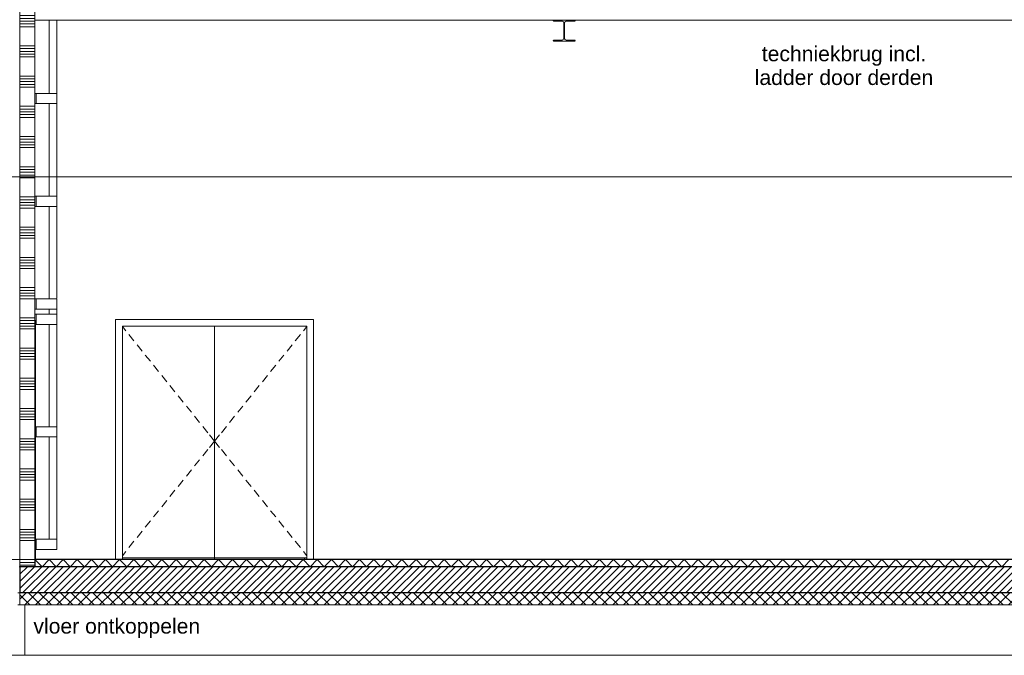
# Model space of a CAD drawing. Extents: x 0 to 92550, y 0 to 59400.
# Tile 10 of 37: x 30188 to 39954, y 10750 to 17060. Entities that reach past the tile are written whole.
import ezdxf
from ezdxf.xclip import XClip

# ---------------------------------------------------------------- set-up
doc = ezdxf.new("R2010")
doc.units = 0
doc.header["$MEASUREMENT"] = 0
doc.header["$XCLIPFRAME"] = 0
doc.linetypes.add('Streep-streepje', pattern=[1300, 1000, -100, 100, -100])
doc.linetypes.add('Streeplijn fijn', pattern=[234.119993, 155.999994, -78.119999])
for name, color, linetype in [('ZZ 16 Fundering', 7, 'Continuous'), ('ZZ 22 Binnenwand metal stud', 7, 'Continuous'), ('ZZ 23 Techniekbrug', 7, 'Continuous'), ('ZZ 23 Vloeren geïsoleerd', 7, 'Continuous'), ('ZZ 43 Vloerafwerking dekvloer', 7, 'Continuous'), ('ZZ Info_tekst Algemeen', 7, 'Continuous')]:
    doc.layers.add(name, color=color, linetype=linetype)
doc.styles.add('GENERATED_STYLE_1', font='arial.ttf')

# ---------------------------------------------------------------- blocks, each defined once
blk = doc.blocks.new('*X66')
at = {"layer": 'ZZ 22 Binnenwand metal stud', "color": 7, "linetype": 'Continuous', "lineweight": 5, "ltscale": 0.01}
for p, q in [((30290.6, 15300), (30188.9, 15300)), ((30290.6, 15272.6), (30188.9, 15272.6)), ((30290.6, 15245.1), (30188.9, 15245.1)), ((30338.9, 15300), (30290.6, 15300)), ((30338.9, 15272.6), (30290.6, 15272.6)), ((30338.9, 15245.1), (30290.6, 15245.1)), ((30290.6, 15217.7), (30188.9, 15217.7)), ((30290.6, 15190.3), (30188.9, 15190.3)), ((30338.9, 15217.7), (30290.6, 15217.7)), ((30338.9, 15190.3), (30290.6, 15190.3)), ((30290.6, 15000), (30188.9, 15000)), ((30290.6, 14972.6), (30188.9, 14972.6)), ((30290.6, 14945.1), (30188.9, 14945.1)), ((30338.9, 15000), (30290.6, 15000)), ((30338.9, 14972.6), (30290.6, 14972.6)), ((30338.9, 14945.1), (30290.6, 14945.1)), ((30290.6, 14917.7), (30188.9, 14917.7)), ((30290.6, 14890.3), (30188.9, 14890.3)), ((30338.9, 14917.7), (30290.6, 14917.7)), ((30338.9, 14890.3), (30290.6, 14890.3)), ((30290.6, 14700), (30188.9, 14700)), ((30290.6, 14672.6), (30188.9, 14672.6)), ((30338.9, 14700), (30290.6, 14700)), ((30338.9, 14672.6), (30290.6, 14672.6)), ((30290.6, 14645.1), (30188.9, 14645.1)), ((30290.6, 14617.7), (30188.9, 14617.7)), ((30290.6, 14590.3), (30188.9, 14590.3)), ((30338.9, 14645.1), (30290.6, 14645.1)), ((30338.9, 14617.7), (30290.6, 14617.7)), ((30338.9, 14590.3), (30290.6, 14590.3)), ((30290.6, 14400), (30188.9, 14400)), ((30290.6, 14372.6), (30188.9, 14372.6)), ((30338.9, 14400), (30290.6, 14400)), ((30338.9, 14372.6), (30290.6, 14372.6)), ((30290.6, 14345.1), (30188.9, 14345.1)), ((30290.6, 14317.7), (30188.9, 14317.7)), ((30290.6, 14290.3), (30188.9, 14290.3)), ((30338.9, 14345.1), (30290.6, 14345.1)), ((30338.9, 14317.7), (30290.6, 14317.7)), ((30338.9, 14290.3), (30290.6, 14290.3)), ((30290.6, 14100), (30188.9, 14100)), ((30290.6, 14072.6), (30188.9, 14072.6)), ((30338.9, 14100), (30290.6, 14100)), ((30338.9, 14072.6), (30290.6, 14072.6)), ((30290.6, 14045.1), (30188.9, 14045.1)), ((30290.6, 14017.7), (30188.9, 14017.7)), ((30290.6, 13990.3), (30188.9, 13990.3)), ((30338.9, 14045.1), (30290.6, 14045.1)), ((30338.9, 14017.7), (30290.6, 14017.7)), ((30338.9, 13990.3), (30290.6, 13990.3)), ((30290.6, 13800), (30188.9, 13800)), ((30290.6, 13772.6), (30188.9, 13772.6)), ((30338.9, 13800), (30290.6, 13800)), ((30338.9, 13772.6), (30290.6, 13772.6)), ((30290.6, 13745.1), (30188.9, 13745.1)), ((30290.6, 13717.7), (30188.9, 13717.7)), ((30290.6, 13690.3), (30188.9, 13690.3)), ((30338.9, 13745.1), (30290.6, 13745.1)), ((30338.9, 13717.7), (30290.6, 13717.7)), ((30338.9, 13690.3), (30290.6, 13690.3)), ((30290.6, 13500), (30188.9, 13500)), ((30338.9, 13500), (30290.6, 13500)), ((30290.6, 13472.6), (30188.9, 13472.6)), ((30290.6, 13445.1), (30188.9, 13445.1)), ((30290.6, 13417.7), (30188.9, 13417.7)), ((30290.6, 13390.3), (30188.9, 13390.3)), ((30338.9, 13472.6), (30290.6, 13472.6)), ((30338.9, 13445.1), (30290.6, 13445.1)), ((30338.9, 13417.7), (30290.6, 13417.7)), ((30338.9, 13390.3), (30290.6, 13390.3)), ((30290.6, 13200), (30188.9, 13200)), ((30338.9, 13200), (30290.6, 13200)), ((30290.6, 13172.6), (30188.9, 13172.6)), ((30290.6, 13145.1), (30188.9, 13145.1)), ((30290.6, 13117.7), (30188.9, 13117.7)), ((30290.6, 13090.3), (30188.9, 13090.3)), ((30338.9, 13172.6), (30290.6, 13172.6)), ((30338.9, 13145.1), (30290.6, 13145.1)), ((30338.9, 13117.7), (30290.6, 13117.7)), ((30338.9, 13090.3), (30290.6, 13090.3)), ((30290.6, 12900), (30188.9, 12900)), ((30338.9, 12900), (30290.6, 12900)), ((30290.6, 12872.6), (30188.9, 12872.6)), ((30290.6, 12845.1), (30188.9, 12845.1)), ((30290.6, 12817.7), (30188.9, 12817.7)), ((30338.9, 12872.6), (30290.6, 12872.6)), ((30338.9, 12845.1), (30290.6, 12845.1)), ((30338.9, 12817.7), (30290.6, 12817.7)), ((30290.6, 12790.3), (30188.9, 12790.3)), ((30338.9, 12790.3), (30290.6, 12790.3)), ((30290.6, 12600), (30188.9, 12600)), ((30338.9, 12600), (30290.6, 12600)), ((30290.6, 12572.6), (30188.9, 12572.6)), ((30290.6, 12545.1), (30188.9, 12545.1)), ((30290.6, 12517.7), (30188.9, 12517.7)), ((30338.9, 12572.6), (30290.6, 12572.6)), ((30338.9, 12545.1), (30290.6, 12545.1)), ((30338.9, 12517.7), (30290.6, 12517.7)), ((30290.6, 12490.3), (30188.9, 12490.3)), ((30338.9, 12490.3), (30290.6, 12490.3)), ((30290.6, 12300), (30188.9, 12300)), ((30290.6, 12272.6), (30188.9, 12272.6)), ((30290.6, 12245.1), (30188.9, 12245.1)), ((30290.6, 12217.7), (30188.9, 12217.7)), ((30338.9, 12300), (30290.6, 12300)), ((30338.9, 12272.6), (30290.6, 12272.6)), ((30338.9, 12245.1), (30290.6, 12245.1)), ((30338.9, 12217.7), (30290.6, 12217.7)), ((30290.6, 12190.3), (30188.9, 12190.3)), ((30338.9, 12190.3), (30290.6, 12190.3)), ((30290.6, 12000), (30188.9, 12000)), ((30290.6, 11972.6), (30188.9, 11972.6)), ((30290.6, 11945.1), (30188.9, 11945.1)), ((30290.6, 11917.7), (30188.9, 11917.7)), ((30338.9, 12000), (30290.6, 12000)), ((30338.9, 11972.6), (30290.6, 11972.6)), ((30338.9, 11945.1), (30290.6, 11945.1)), ((30338.9, 11917.7), (30290.6, 11917.7)), ((30290.6, 11890.3), (30188.9, 11890.3)), ((30338.9, 11890.3), (30290.6, 11890.3)), ((30290.6, 11700), (30188.9, 11700)), ((30290.6, 11672.6), (30188.9, 11672.6)), ((30290.6, 11645.1), (30188.9, 11645.1)), ((30338.9, 11700), (30290.6, 11700)), ((30338.9, 11672.6), (30290.6, 11672.6)), ((30338.9, 11645.1), (30290.6, 11645.1))]:
    blk.add_line(p, q, dxfattribs=at)
blk = doc.blocks.new('*X75')
at = {"layer": 'ZZ 22 Binnenwand metal stud', "color": 7, "linetype": 'Continuous', "lineweight": 5, "ltscale": 0.01}
for p, q in [((30290.6, 21300), (30188.9, 21300)), ((30338.9, 21300), (30290.6, 21300)), ((30290.6, 21272.6), (30188.9, 21272.6)), ((30290.6, 21245.1), (30188.9, 21245.1)), ((30290.6, 21217.7), (30188.9, 21217.7)), ((30338.9, 21272.6), (30290.6, 21272.6)), ((30338.9, 21245.1), (30290.6, 21245.1)), ((30338.9, 21217.7), (30290.6, 21217.7)), ((30290.6, 21190.3), (30188.9, 21190.3)), ((30338.9, 21190.3), (30290.6, 21190.3)), ((30290.6, 21000), (30188.9, 21000)), ((30338.9, 21000), (30290.6, 21000)), ((30290.6, 20972.6), (30188.9, 20972.6)), ((30290.6, 20945.1), (30188.9, 20945.1)), ((30290.6, 20917.7), (30188.9, 20917.7)), ((30338.9, 20972.6), (30290.6, 20972.6)), ((30338.9, 20945.1), (30290.6, 20945.1)), ((30338.9, 20917.7), (30290.6, 20917.7)), ((30290.6, 20890.3), (30188.9, 20890.3)), ((30338.9, 20890.3), (30290.6, 20890.3)), ((30290.6, 20700), (30188.9, 20700)), ((30290.6, 20672.6), (30188.9, 20672.6)), ((30290.6, 20645.1), (30188.9, 20645.1)), ((30290.6, 20617.7), (30188.9, 20617.7)), ((30338.9, 20700), (30290.6, 20700)), ((30338.9, 20672.6), (30290.6, 20672.6)), ((30338.9, 20645.1), (30290.6, 20645.1)), ((30338.9, 20617.7), (30290.6, 20617.7)), ((30290.6, 20590.3), (30188.9, 20590.3)), ((30338.9, 20590.3), (30290.6, 20590.3)), ((30290.6, 20400), (30188.9, 20400)), ((30290.6, 20372.6), (30188.9, 20372.6)), ((30290.6, 20345.1), (30188.9, 20345.1)), ((30290.6, 20317.7), (30188.9, 20317.7)), ((30338.9, 20400), (30290.6, 20400)), ((30338.9, 20372.6), (30290.6, 20372.6)), ((30338.9, 20345.1), (30290.6, 20345.1)), ((30338.9, 20317.7), (30290.6, 20317.7)), ((30290.6, 20290.3), (30188.9, 20290.3)), ((30338.9, 20290.3), (30290.6, 20290.3)), ((30290.6, 20100), (30188.9, 20100)), ((30290.6, 20072.6), (30188.9, 20072.6)), ((30290.6, 20045.1), (30188.9, 20045.1)), ((30338.9, 20100), (30290.6, 20100)), ((30338.9, 20072.6), (30290.6, 20072.6)), ((30338.9, 20045.1), (30290.6, 20045.1)), ((30290.6, 20017.7), (30188.9, 20017.7)), ((30290.6, 19990.3), (30188.9, 19990.3)), ((30338.9, 20017.7), (30290.6, 20017.7)), ((30338.9, 19990.3), (30290.6, 19990.3)), ((30290.6, 19800), (30188.9, 19800)), ((30290.6, 19772.6), (30188.9, 19772.6)), ((30290.6, 19745.1), (30188.9, 19745.1)), ((30338.9, 19800), (30290.6, 19800)), ((30338.9, 19772.6), (30290.6, 19772.6)), ((30338.9, 19745.1), (30290.6, 19745.1)), ((30290.6, 19717.7), (30188.9, 19717.7)), ((30290.6, 19690.3), (30188.9, 19690.3)), ((30338.9, 19717.7), (30290.6, 19717.7)), ((30338.9, 19690.3), (30290.6, 19690.3)), ((30290.6, 19500), (30188.9, 19500)), ((30290.6, 19472.6), (30188.9, 19472.6)), ((30290.6, 19445.1), (30188.9, 19445.1)), ((30338.9, 19500), (30290.6, 19500)), ((30338.9, 19472.6), (30290.6, 19472.6)), ((30338.9, 19445.1), (30290.6, 19445.1)), ((30290.6, 19417.7), (30188.9, 19417.7)), ((30290.6, 19390.3), (30188.9, 19390.3)), ((30338.9, 19417.7), (30290.6, 19417.7)), ((30338.9, 19390.3), (30290.6, 19390.3)), ((30290.6, 19200), (30188.9, 19200)), ((30290.6, 19172.6), (30188.9, 19172.6)), ((30290.6, 19145.1), (30188.9, 19145.1)), ((30338.9, 19200), (30290.6, 19200)), ((30338.9, 19172.6), (30290.6, 19172.6)), ((30338.9, 19145.1), (30290.6, 19145.1)), ((30290.6, 19117.7), (30188.9, 19117.7)), ((30290.6, 19090.3), (30188.9, 19090.3)), ((30338.9, 19117.7), (30290.6, 19117.7)), ((30338.9, 19090.3), (30290.6, 19090.3)), ((30290.6, 18900), (30188.9, 18900)), ((30290.6, 18872.6), (30188.9, 18872.6)), ((30338.9, 18900), (30290.6, 18900)), ((30338.9, 18872.6), (30290.6, 18872.6)), ((30290.6, 18845.1), (30188.9, 18845.1)), ((30290.6, 18817.7), (30188.9, 18817.7)), ((30290.6, 18790.3), (30188.9, 18790.3)), ((30338.9, 18845.1), (30290.6, 18845.1)), ((30338.9, 18817.7), (30290.6, 18817.7)), ((30338.9, 18790.3), (30290.6, 18790.3)), ((30290.6, 18600), (30188.9, 18600)), ((30290.6, 18572.6), (30188.9, 18572.6)), ((30338.9, 18600), (30290.6, 18600)), ((30338.9, 18572.6), (30290.6, 18572.6)), ((30290.6, 18545.1), (30188.9, 18545.1)), ((30290.6, 18517.7), (30188.9, 18517.7)), ((30290.6, 18490.3), (30188.9, 18490.3)), ((30338.9, 18545.1), (30290.6, 18545.1)), ((30338.9, 18517.7), (30290.6, 18517.7)), ((30338.9, 18490.3), (30290.6, 18490.3)), ((30290.6, 18300), (30188.9, 18300)), ((30290.6, 18272.6), (30188.9, 18272.6)), ((30338.9, 18300), (30290.6, 18300)), ((30338.9, 18272.6), (30290.6, 18272.6)), ((30290.6, 18245.1), (30188.9, 18245.1)), ((30290.6, 18217.7), (30188.9, 18217.7)), ((30290.6, 18190.3), (30188.9, 18190.3)), ((30338.9, 18245.1), (30290.6, 18245.1)), ((30338.9, 18217.7), (30290.6, 18217.7)), ((30338.9, 18190.3), (30290.6, 18190.3)), ((30290.6, 18000), (30188.9, 18000)), ((30290.6, 17972.6), (30188.9, 17972.6)), ((30338.9, 18000), (30290.6, 18000)), ((30338.9, 17972.6), (30290.6, 17972.6)), ((30290.6, 17945.1), (30188.9, 17945.1)), ((30290.6, 17917.7), (30188.9, 17917.7)), ((30290.6, 17890.3), (30188.9, 17890.3)), ((30338.9, 17945.1), (30290.6, 17945.1)), ((30338.9, 17917.7), (30290.6, 17917.7)), ((30338.9, 17890.3), (30290.6, 17890.3)), ((30290.6, 17700), (30188.9, 17700)), ((30338.9, 17700), (30290.6, 17700)), ((30290.6, 17672.6), (30188.9, 17672.6)), ((30290.6, 17645.1), (30188.9, 17645.1)), ((30290.6, 17617.7), (30188.9, 17617.7)), ((30290.6, 17590.3), (30188.9, 17590.3)), ((30338.9, 17672.6), (30290.6, 17672.6)), ((30338.9, 17645.1), (30290.6, 17645.1)), ((30338.9, 17617.7), (30290.6, 17617.7)), ((30338.9, 17590.3), (30290.6, 17590.3)), ((30290.6, 17400), (30188.9, 17400)), ((30338.9, 17400), (30290.6, 17400)), ((30290.6, 17372.6), (30188.9, 17372.6)), ((30290.6, 17345.1), (30188.9, 17345.1)), ((30290.6, 17317.7), (30188.9, 17317.7)), ((30290.6, 17290.3), (30188.9, 17290.3)), ((30338.9, 17372.6), (30290.6, 17372.6)), ((30338.9, 17345.1), (30290.6, 17345.1)), ((30338.9, 17317.7), (30290.6, 17317.7)), ((30338.9, 17290.3), (30290.6, 17290.3)), ((30290.6, 17100), (30188.9, 17100)), ((30338.9, 17100), (30290.6, 17100)), ((30290.6, 17072.6), (30188.9, 17072.6)), ((30290.6, 17045.1), (30188.9, 17045.1)), ((30290.6, 17017.7), (30188.9, 17017.7)), ((30338.9, 17072.6), (30290.6, 17072.6)), ((30338.9, 17045.1), (30290.6, 17045.1)), ((30338.9, 17017.7), (30290.6, 17017.7)), ((30290.6, 16990.3), (30188.9, 16990.3)), ((30338.9, 16990.3), (30290.6, 16990.3)), ((30290.6, 16800), (30188.9, 16800)), ((30338.9, 16800), (30290.6, 16800)), ((30290.6, 16772.6), (30188.9, 16772.6)), ((30290.6, 16745.1), (30188.9, 16745.1)), ((30290.6, 16717.7), (30188.9, 16717.7)), ((30338.9, 16772.6), (30290.6, 16772.6)), ((30338.9, 16745.1), (30290.6, 16745.1)), ((30338.9, 16717.7), (30290.6, 16717.7)), ((30290.6, 16690.3), (30188.9, 16690.3)), ((30338.9, 16690.3), (30290.6, 16690.3)), ((30290.6, 16500), (30188.9, 16500)), ((30290.6, 16472.6), (30188.9, 16472.6)), ((30290.6, 16445.1), (30188.9, 16445.1)), ((30290.6, 16417.7), (30188.9, 16417.7)), ((30338.9, 16500), (30290.6, 16500)), ((30338.9, 16472.6), (30290.6, 16472.6)), ((30338.9, 16445.1), (30290.6, 16445.1)), ((30338.9, 16417.7), (30290.6, 16417.7)), ((30290.6, 16390.3), (30188.9, 16390.3)), ((30338.9, 16390.3), (30290.6, 16390.3)), ((30290.6, 16200), (30188.9, 16200)), ((30290.6, 16172.6), (30188.9, 16172.6)), ((30290.6, 16145.1), (30188.9, 16145.1)), ((30290.6, 16117.7), (30188.9, 16117.7)), ((30338.9, 16200), (30290.6, 16200)), ((30338.9, 16172.6), (30290.6, 16172.6)), ((30338.9, 16145.1), (30290.6, 16145.1)), ((30338.9, 16117.7), (30290.6, 16117.7)), ((30290.6, 16090.3), (30188.9, 16090.3)), ((30338.9, 16090.3), (30290.6, 16090.3)), ((30290.6, 15900), (30188.9, 15900)), ((30290.6, 15872.6), (30188.9, 15872.6)), ((30290.6, 15845.1), (30188.9, 15845.1)), ((30338.9, 15900), (30290.6, 15900)), ((30338.9, 15872.6), (30290.6, 15872.6)), ((30338.9, 15845.1), (30290.6, 15845.1)), ((30290.6, 15817.7), (30188.9, 15817.7)), ((30290.6, 15790.3), (30188.9, 15790.3)), ((30338.9, 15817.7), (30290.6, 15817.7)), ((30338.9, 15790.3), (30290.6, 15790.3)), ((30290.6, 15600), (30188.9, 15600)), ((30290.6, 15572.6), (30188.9, 15572.6)), ((30290.6, 15545.1), (30188.9, 15545.1)), ((30338.9, 15600), (30290.6, 15600)), ((30338.9, 15572.6), (30290.6, 15572.6)), ((30338.9, 15545.1), (30290.6, 15545.1)), ((30290.6, 15517.7), (30188.9, 15517.7)), ((30290.6, 15490.3), (30188.9, 15490.3)), ((30338.9, 15517.7), (30290.6, 15517.7)), ((30338.9, 15490.3), (30290.6, 15490.3))]:
    blk.add_line(p, q, dxfattribs=at)
blk = doc.blocks.new('*X100')
at = {"layer": 'ZZ 43 Vloerafwerking dekvloer', "color": 7, "linetype": 'Continuous', "lineweight": 5, "ltscale": 0.01}
for p, q in [((30338.9, 11700), (30408.9, 11630)), ((30408.9, 11630), (30478.9, 11700)), ((30478.9, 11700), (30548.9, 11630)), ((30548.9, 11630), (30618.9, 11700)), ((30618.9, 11700), (30688.9, 11630)), ((30688.9, 11630), (30758.9, 11700)), ((30758.9, 11700), (30828.9, 11630)), ((30828.9, 11630), (30898.9, 11700)), ((30898.9, 11700), (30968.9, 11630)), ((30968.9, 11630), (31038.9, 11700)), ((31038.9, 11700), (31108.9, 11630)), ((31108.9, 11630), (31178.9, 11700)), ((31178.9, 11700), (31248.9, 11630)), ((31248.9, 11630), (31318.9, 11700)), ((31318.9, 11700), (31388.9, 11630)), ((31388.9, 11630), (31458.9, 11700)), ((31458.9, 11700), (31528.9, 11630)), ((31528.9, 11630), (31598.9, 11700)), ((31598.9, 11700), (31668.9, 11630)), ((31668.9, 11630), (31738.9, 11700)), ((31738.9, 11700), (31808.9, 11630)), ((31808.9, 11630), (31878.9, 11700)), ((31878.9, 11700), (31948.9, 11630)), ((31948.9, 11630), (32018.9, 11700)), ((32018.9, 11700), (32088.9, 11630)), ((32088.9, 11630), (32158.9, 11700)), ((32158.9, 11700), (32228.9, 11630)), ((32228.9, 11630), (32298.9, 11700)), ((32298.9, 11700), (32368.9, 11630)), ((32368.9, 11630), (32438.9, 11700)), ((32438.9, 11700), (32508.9, 11630)), ((32508.9, 11630), (32578.9, 11700)), ((32578.9, 11700), (32648.9, 11630)), ((32648.9, 11630), (32718.9, 11700)), ((32718.9, 11700), (32788.9, 11630)), ((32788.9, 11630), (32858.9, 11700)), ((32858.9, 11700), (32928.9, 11630)), ((32928.9, 11630), (32998.9, 11700)), ((32998.9, 11700), (33068.9, 11630)), ((33068.9, 11630), (33138.9, 11700)), ((33138.9, 11700), (33208.9, 11630)), ((33208.9, 11630), (33278.9, 11700)), ((33278.9, 11700), (33348.9, 11630)), ((33348.9, 11630), (33418.9, 11700)), ((33418.9, 11700), (33488.9, 11630)), ((33488.9, 11630), (33558.9, 11700)), ((33558.9, 11700), (33628.9, 11630)), ((33628.9, 11630), (33698.9, 11700)), ((33698.9, 11700), (33768.9, 11630)), ((33768.9, 11630), (33838.9, 11700)), ((33838.9, 11700), (33908.9, 11630)), ((33908.9, 11630), (33978.9, 11700)), ((33978.9, 11700), (34048.9, 11630)), ((34048.9, 11630), (34118.9, 11700)), ((34118.9, 11700), (34188.9, 11630)), ((34188.9, 11630), (34258.9, 11700)), ((34258.9, 11700), (34328.9, 11630)), ((34328.9, 11630), (34398.9, 11700)), ((34398.9, 11700), (34468.9, 11630)), ((34468.9, 11630), (34538.9, 11700)), ((34538.9, 11700), (34608.9, 11630)), ((34608.9, 11630), (34678.9, 11700)), ((34678.9, 11700), (34748.9, 11630)), ((34748.9, 11630), (34818.9, 11700)), ((34818.9, 11700), (34888.9, 11630)), ((34888.9, 11630), (34958.9, 11700)), ((34958.9, 11700), (35028.9, 11630)), ((35028.9, 11630), (35098.9, 11700)), ((35098.9, 11700), (35168.9, 11630)), ((35168.9, 11630), (35238.9, 11700)), ((35238.9, 11700), (35308.9, 11630)), ((35308.9, 11630), (35378.9, 11700)), ((35378.9, 11700), (35448.9, 11630)), ((35448.9, 11630), (35518.9, 11700)), ((35518.9, 11700), (35588.9, 11630)), ((35588.9, 11630), (35658.9, 11700)), ((35658.9, 11700), (35728.9, 11630)), ((35728.9, 11630), (35798.9, 11700)), ((35798.9, 11700), (35868.9, 11630)), ((35868.9, 11630), (35938.9, 11700)), ((35938.9, 11700), (36008.9, 11630)), ((36008.9, 11630), (36078.9, 11700)), ((36078.9, 11700), (36148.9, 11630)), ((36148.9, 11630), (36218.9, 11700)), ((36218.9, 11700), (36288.9, 11630)), ((36288.9, 11630), (36358.9, 11700)), ((36358.9, 11700), (36428.9, 11630)), ((36428.9, 11630), (36498.9, 11700)), ((36498.9, 11700), (36568.9, 11630)), ((36568.9, 11630), (36638.9, 11700)), ((36638.9, 11700), (36708.9, 11630)), ((36708.9, 11630), (36778.9, 11700)), ((36778.9, 11700), (36848.9, 11630)), ((36848.9, 11630), (36918.9, 11700)), ((36918.9, 11700), (36988.9, 11630)), ((36988.9, 11630), (37058.9, 11700)), ((37058.9, 11700), (37128.9, 11630)), ((37128.9, 11630), (37198.9, 11700)), ((37198.9, 11700), (37268.9, 11630)), ((37268.9, 11630), (37338.9, 11700)), ((37338.9, 11700), (37408.9, 11630)), ((37408.9, 11630), (37478.9, 11700)), ((37478.9, 11700), (37548.9, 11630)), ((37548.9, 11630), (37618.9, 11700)), ((37618.9, 11700), (37688.9, 11630)), ((37688.9, 11630), (37758.9, 11700)), ((37758.9, 11700), (37828.9, 11630)), ((37828.9, 11630), (37898.9, 11700)), ((37898.9, 11700), (37968.9, 11630)), ((37968.9, 11630), (38038.9, 11700)), ((38038.9, 11700), (38108.9, 11630)), ((38108.9, 11630), (38178.9, 11700)), ((38178.9, 11700), (38248.9, 11630)), ((38248.9, 11630), (38318.9, 11700)), ((38318.9, 11700), (38388.9, 11630)), ((38388.9, 11630), (38458.9, 11700)), ((38458.9, 11700), (38528.9, 11630)), ((38528.9, 11630), (38598.9, 11700)), ((38598.9, 11700), (38668.9, 11630)), ((38668.9, 11630), (38738.9, 11700)), ((38738.9, 11700), (38808.9, 11630)), ((38808.9, 11630), (38878.9, 11700)), ((38878.9, 11700), (38948.9, 11630)), ((38948.9, 11630), (39018.9, 11700)), ((39018.9, 11700), (39088.9, 11630)), ((39088.9, 11630), (39158.9, 11700)), ((39158.9, 11700), (39228.9, 11630)), ((39228.9, 11630), (39298.9, 11700)), ((39298.9, 11700), (39368.9, 11630)), ((39368.9, 11630), (39438.9, 11700)), ((39438.9, 11700), (39508.9, 11630)), ((39508.9, 11630), (39578.9, 11700)), ((39578.9, 11700), (39648.9, 11630)), ((39648.9, 11630), (39718.9, 11700)), ((39718.9, 11700), (39788.9, 11630)), ((39788.9, 11630), (39858.9, 11700)), ((39858.9, 11700), (39928.9, 11630)), ((39928.9, 11630), (39998.9, 11700))]:
    blk.add_line(p, q, dxfattribs=at)
blk = doc.blocks.new('Drawing_2_2', base_point=(51688.9, 11700))
at = {"layer": 'ZZ 23 Vloeren geïsoleerd', "linetype": 'Continuous', "lineweight": 0, "true_color": 0x000000}
h = blk.add_hatch(dxfattribs=at)
h.set_pattern_fill('220_Gewapend_beton___pre_61', color=18, style=0, pattern_type=2)
h.set_pattern_definition([(45, (51688.867, 11700), (-35.35534, 35.35534), [])])
h.paths.add_polyline_path([(46688.9, 11630), (30188.9, 11630), (30188.9, 11370), (46688.9, 11370)])
h = blk.add_hatch(dxfattribs=at)
h.set_pattern_fill('415_Isolatie_ruit_0002', color=18, style=0, pattern_type=2)
h.set_pattern_definition([(45, (51688.87, 11700), (-53.033, 53.033), []), (135, (51688.87, 11700), (53.033, 53.033), [])])
h.paths.add_polyline_path([(30188.9, 11250), (46688.9, 11250), (46688.9, 11370), (30188.9, 11370)])
at = {"layer": 'ZZ 16 Fundering', "color": 7, "linetype": 'Continuous', "lineweight": 5, "ltscale": 0.01}
for p, q in [((30188.9, 11250), (30168.9, 11250)), ((30238.9, 11250), (30238.9, 10750)), ((30238.9, 10750), (29838.9, 10750)), ((46458.9, 10750), (30238.9, 10750))]:
    blk.add_line(p, q, dxfattribs=at)
at = {"layer": 'ZZ 22 Binnenwand metal stud', "color": 7, "linetype": 'Continuous', "lineweight": 15, "ltscale": 0.01}
for p, q in [((30188.9, 21416.2), (30188.9, 15416)), ((30338.9, 21192.1), (30338.9, 15416)), ((30188.9, 15416), (30188.9, 11630)), ((30338.9, 15416), (30338.9, 11700))]:
    blk.add_line(p, q, dxfattribs=at)
at = {"layer": 'ZZ 22 Binnenwand metal stud', "color": 7, "linetype": 'Streep-streepje', "lineweight": 15, "ltscale": 0.01}
for p, q in [((7788.9, 15500), (49188.9, 15500)), ((7788.9, 11700), (49188.9, 11700)), ((7788.9, 10750), (49188.9, 10750))]:
    blk.add_line(p, q, dxfattribs=at)
at = {"layer": 'ZZ 22 Binnenwand metal stud', "color": 7, "linetype": 'Continuous', "lineweight": 5, "ltscale": 0.01}
for p, q in [((30345.9, 14073), (30338.9, 14073)), ((30345.9, 14006), (30345.9, 14073)), ((31138.9, 11700), (31138.9, 14085)), ((31138.9, 14085), (33102.9, 14085)), ((33102.9, 14085), (33102.9, 11700)), ((30345.9, 11700), (30345.9, 14006)), ((31205.9, 11700), (31205.9, 14018)), ((31205.9, 14018), (33035.9, 14018)), ((31205.9, 14013.9), (31239, 13972.7)), ((32120.9, 11718), (32120.9, 14018)), ((33035.9, 14013.9), (33002.7, 13972.7)), ((33035.9, 14018), (33035.9, 11700)), ((31270.4, 13933.7), (31320.5, 13871.4)), ((32971.4, 13933.7), (32921.2, 13871.4)), ((31351.8, 13832.4), (31402, 13770.1)), ((32889.9, 13832.4), (32839.7, 13770.1)), ((31433.3, 13731.1), (31483.5, 13668.8)), ((32808.4, 13731.1), (32758.3, 13668.8)), ((31514.8, 13629.8), (31565, 13567.5)), ((32726.9, 13629.8), (32676.8, 13567.5)), ((31596.3, 13528.5), (31646.4, 13466.2)), ((32645.4, 13528.5), (32595.3, 13466.2)), ((31677.8, 13427.3), (31727.9, 13364.9)), ((32563.9, 13427.3), (32513.8, 13364.9)), ((31759.3, 13326), (31809.4, 13263.6)), ((32482.5, 13326), (32432.3, 13263.6)), ((31840.8, 13224.7), (31890.9, 13162.3)), ((32401, 13224.7), (32350.8, 13162.3)), ((31922.3, 13123.4), (31972.4, 13061)), ((32319.5, 13123.4), (32269.3, 13061)), ((32003.7, 13022.1), (32053.9, 12959.8)), ((32238, 13022.1), (32187.8, 12959.8)), ((32070.7, 12938.8), (32120.9, 12876.5)), ((32171, 12938.8), (32120.9, 12876.5)), ((32070.7, 12814.2), (32120.9, 12876.5)), ((32171, 12814.2), (32120.9, 12876.5)), ((32003.7, 12730.9), (32053.9, 12793.2)), ((32238, 12730.9), (32187.8, 12793.2)), ((31922.3, 12629.6), (31972.4, 12692)), ((32319.5, 12629.6), (32269.3, 12692)), ((31840.8, 12528.3), (31890.9, 12590.7)), ((32401, 12528.3), (32350.8, 12590.7)), ((31759.3, 12427), (31809.4, 12489.4)), ((32482.5, 12427), (32432.3, 12489.4)), ((31677.8, 12325.7), (31727.9, 12388.1)), ((32563.9, 12325.7), (32513.8, 12388.1)), ((31596.3, 12224.5), (31646.4, 12286.8)), ((32645.4, 12224.5), (32595.3, 12286.8)), ((31514.8, 12123.2), (31565, 12185.5)), ((32726.9, 12123.2), (32676.8, 12185.5)), ((31433.3, 12021.9), (31483.5, 12084.2)), ((32808.4, 12021.9), (32758.3, 12084.2)), ((31351.8, 11920.6), (31402, 11982.9)), ((32889.9, 11920.6), (32839.7, 11982.9)), ((31270.4, 11819.3), (31320.5, 11881.6)), ((32971.4, 11819.3), (32921.2, 11881.6)), ((31205.9, 11739.1), (31239, 11780.3)), ((33035.9, 11739.1), (33002.7, 11780.3)), ((30188.9, 11630), (30183.9, 11630)), ((31205.9, 11718), (32120.9, 11718)), ((32120.9, 11718), (32120.9, 11700)), ((33035.9, 11718), (32120.9, 11718)), ((33011.9, 11700), (33011.9, 11718))]:
    blk.add_line(p, q, dxfattribs=at)
at = {"layer": 'ZZ 23 Techniekbrug', "color": 174, "linetype": 'Streeplijn fijn', "lineweight": 5, "ltscale": 0.01, "true_color": 0x0000aa}
for p, q in [((30338.9, 17056), (46343.9, 17056)), ((30478.6, 16328.7), (30478.6, 17056)), ((30554.8, 16328.7), (30554.8, 17056)), ((35478.9, 17056), (35478.9, 17045)), ((35478.9, 17045), (35567.4, 17045)), ((35567.4, 17045), (35576.4, 17042.6)), ((35576.4, 17042.6), (35583, 17036)), ((35583, 17036), (35585.4, 17027)), ((35585.4, 17027), (35585.4, 16875)), ((35592.4, 17027), (35594.8, 17036)), ((35592.4, 16875), (35592.4, 17027)), ((35594.8, 17036), (35601.4, 17042.6)), ((35601.4, 17042.6), (35610.4, 17045)), ((35610.4, 17045), (35698.9, 17045)), ((35698.9, 17045), (35698.9, 17056)), ((35567.4, 16857), (35478.9, 16857)), ((35478.9, 16857), (35478.9, 16846)), ((35478.9, 16846), (35698.9, 16846)), ((35576.4, 16859.4), (35567.4, 16857)), ((35583, 16866), (35576.4, 16859.4)), ((35585.4, 16875), (35583, 16866)), ((35594.8, 16866), (35592.4, 16875)), ((35601.4, 16859.4), (35594.8, 16866)), ((35610.4, 16857), (35601.4, 16859.4)), ((35698.9, 16857), (35610.4, 16857)), ((35698.9, 16846), (35698.9, 16857)), ((30338.9, 16328.7), (30351.6, 16328.7)), ((30351.6, 16328.7), (30554.8, 16328.7)), ((30351.6, 16227.1), (30351.6, 16328.7)), ((30554.8, 16227.1), (30554.8, 16328.7)), ((30338.9, 16227.1), (30351.6, 16227.1)), ((30351.6, 16227.1), (30554.8, 16227.1)), ((30478.6, 15308.4), (30478.6, 16227.1)), ((30554.8, 15308.4), (30554.8, 16227.1)), ((30338.9, 15308.4), (30351.6, 15308.4)), ((30351.6, 15308.4), (30554.8, 15308.4)), ((30351.6, 15206.9), (30351.6, 15308.4)), ((30554.8, 15206.9), (30554.8, 15308.4)), ((30338.9, 15206.9), (30351.6, 15206.9)), ((30351.6, 15206.9), (30554.8, 15206.9)), ((30478.6, 14288.2), (30478.6, 15206.9)), ((30554.8, 14288.2), (30554.8, 15206.9)), ((30338.9, 14288.2), (30351.6, 14288.2)), ((30351.6, 14288.2), (30554.8, 14288.2)), ((30351.6, 14186.6), (30351.6, 14288.2)), ((30554.8, 14186.6), (30554.8, 14288.2)), ((30338.9, 14186.6), (30351.6, 14186.6)), ((30351.6, 14186.6), (30554.8, 14186.6)), ((30478.6, 14135.8), (30478.6, 14186.6)), ((30554.8, 14135.8), (30554.8, 14186.6)), ((30338.9, 14135.8), (30351.6, 14135.8)), ((30351.6, 14135.8), (30554.8, 14135.8)), ((30351.6, 14034.2), (30351.6, 14135.8)), ((30554.8, 14034.2), (30554.8, 14135.8)), ((30345.9, 14034.2), (30351.6, 14034.2)), ((30351.6, 14034.2), (30554.8, 14034.2)), ((30478.6, 13019.5), (30478.6, 14034.2)), ((30554.8, 13019.5), (30554.8, 14034.2)), ((30345.9, 13019.5), (30351.6, 13019.5)), ((30351.6, 13019.5), (30554.8, 13019.5)), ((30351.6, 12917.9), (30351.6, 13019.5)), ((30554.8, 12917.9), (30554.8, 13019.5)), ((30345.9, 12917.9), (30351.6, 12917.9)), ((30351.6, 12917.9), (30554.8, 12917.9)), ((30478.6, 11903.2), (30478.6, 12917.9)), ((30554.8, 11903.2), (30554.8, 12917.9)), ((30345.9, 11903.2), (30351.6, 11903.2)), ((30351.6, 11903.2), (30554.8, 11903.2)), ((30351.6, 11801.6), (30351.6, 11903.2)), ((30554.8, 11801.6), (30554.8, 11903.2)), ((30345.9, 11801.6), (30351.6, 11801.6)), ((30351.6, 11801.6), (30554.8, 11801.6))]:
    blk.add_line(p, q, dxfattribs=at)
at = {"layer": 'ZZ 23 Vloeren geïsoleerd', "color": 7, "linetype": 'Continuous', "lineweight": 25, "ltscale": 0.01}
for p in [(30188.9, 11630), (46688.9, 11370)]:
    blk.add_line(p, (30188.9, 11370), dxfattribs=at)
at = {"layer": 'ZZ 23 Vloeren geïsoleerd', "color": 7, "linetype": 'Continuous', "lineweight": 5, "ltscale": 0.01}
blk.add_line((30188.9, 11370), (30168.9, 11370), dxfattribs=at)
at = {"layer": 'ZZ 23 Vloeren geïsoleerd', "color": 7, "linetype": 'Continuous', "lineweight": 9, "ltscale": 0.01}
for p, q in [((30188.9, 11370), (30188.9, 11250)), ((30238.9, 11250), (30188.9, 11250)), ((46458.9, 11250), (30238.9, 11250))]:
    blk.add_line(p, q, dxfattribs=at)
at = {"layer": 'ZZ 23 Vloeren geïsoleerd', "color": 7, "linetype": 'Continuous', "lineweight": 25, "ltscale": 0.01, "flags": 128}
blk.add_lwpolyline([(46343.9, 11630), (30338.9, 11630), (30188.9, 11630)], dxfattribs=at)
at = {"layer": 'ZZ 43 Vloerafwerking dekvloer', "color": 7, "linetype": 'Continuous', "lineweight": 25, "ltscale": 0.01}
for p, q in [((30338.9, 11700), (30338.9, 11630)), ((46343.9, 11700), (30338.9, 11700))]:
    blk.add_line(p, q, dxfattribs=at)
at = {"layer": 'ZZ 22 Binnenwand metal stud', "color": 7, "linetype": 'Continuous', "lineweight": 25, "ltscale": 0.01}
for name in ['*X75', '*X66', '*X100']:
    blk.add_blockref(name, (0, 0), dxfattribs=at)
at = {"layer": 'ZZ Info_tekst Algemeen', "color": 174, "linetype": 'Continuous', "lineweight": 5, "true_color": 0x0000aa, "insert": (38363.9, 16797.4), "char_height": 150, "attachment_point": 2, "line_spacing_factor": 0.942898, "style": 'GENERATED_STYLE_1'}
blk.add_mtext('\\A1;{\\pqc;\\fArial|b0|i0|c0|p0;\\W1.000000;techniekbrug incl. \\P\\pqc;\\fArial|b0|i0|c0|p0;\\W1.000000;ladder door derden}', dxfattribs=at)
at = {"layer": 'ZZ Info_tekst Algemeen', "color": 7, "linetype": 'Continuous', "lineweight": 5, "insert": (31150.9, 11115.7), "char_height": 150, "attachment_point": 2, "style": 'GENERATED_STYLE_1'}
blk.add_mtext('\\A1;{\\pqc;\\fArial|b0|i0|c0|p0;\\W1.000000;vloer ontkoppelen}', dxfattribs=at)

msp = doc.modelspace()

# ---------------------------------------------------------------- block references
at = {"color": 7, "linetype": 'Continuous', "lineweight": 25, "ltscale": 0.01}
ref = msp.add_blockref('Drawing_2_2', (51688.9, 11700), dxfattribs=at)
XClip(ref).set_block_clipping_path([(7788.8666666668, 8700), (50058.9566666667, 24700)])

doc.saveas('drawing.dxf')
